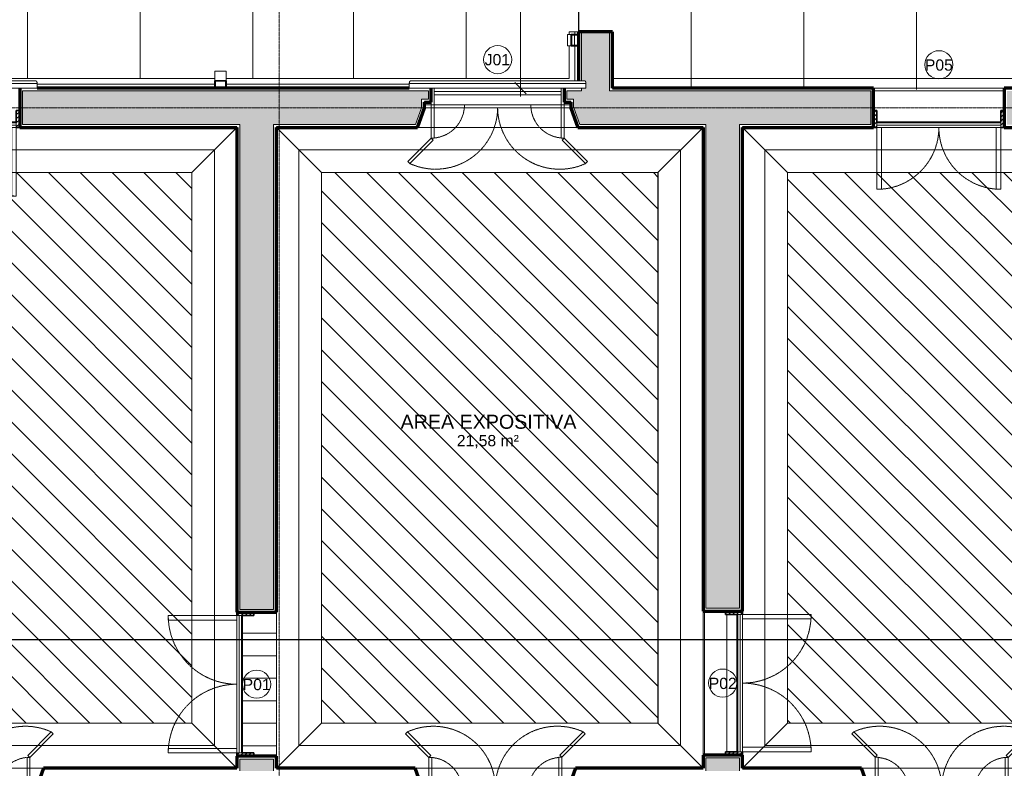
# Model space of a CAD drawing. Header units: millimetres. Extents: x -34717 to 7230, y -21919 to 4394.
# Tile 5 of 48: x -24111 to -15365, y -18001 to -11346. Entities that reach past the tile are written whole.
import ezdxf

# ---------------------------------------------------------------- set-up
doc = ezdxf.new("R2010")
doc.units = ezdxf.units.MM
doc.linetypes.add('_Tracejado pequeno', pattern=[2.25, 1.5, -0.75])
doc.linetypes.add('_Traço - ponto', pattern=[16, 12, -2, 0, -2])
for name, color, linetype, lineweight in [('A-ANNO-DIMS', 211, 'Continuous', 9), ('A-ANNO-DIMS-50', 211, 'Continuous', 9), ('A-AREA-IDEN', 2, 'Continuous', 9), ('A-DOOR', 31, 'Continuous', 18), ('A-DOOR-HDLN', 31, '_Tracejado pequeno', 18), ('A-DOOR-IDEN', 31, 'Continuous', 9), ('A-FLOR', 192, 'Continuous', 18), ('A-FLOR-PATT', 8, 'Continuous', 18), ('A-GENM', 13, 'Continuous', 18), ('A-GLAZ', 151, 'Continuous', 18), ('A-GLAZ-HDLN', 1, '_Tracejado pequeno', 18), ('A-GLAZ-IDEN', 152, 'Continuous', 9), ('A-WALL', 113, 'Continuous', 18), ('A-WALL-PATT', 111, 'Continuous', 70), ('G-ANNO-SYMB', 111, 'Continuous', 9), ('S-GRID', 1, 'Continuous', 9)]:
    doc.layers.add(name, color=color, linetype=linetype, lineweight=lineweight)
doc.styles.add('Arial_2', font='arial.ttf', dxfattribs={"height": 125})
doc.styles.add('Arial_4', font='arial.ttf', dxfattribs={"height": 100})
doc.dimstyles.new('Diagonal_-_2_0mm_Arial', dxfattribs={"dimscale": 304.8, "dimtxt": 102.02594, "dimasz": 0.328084, "dimexe": 0.246063, "dimexo": 0.0625, "dimgap": 0.024606, "dimtad": 1, "dimlfac": 0.001, "dimrnd": 0.01, "dimzin": 0, "dimdsep": 46, "dimtxsty": 'Arial_4', "dimblk1": 'OBLIQUE', "dimblk2": 'OBLIQUE', "dimsah": 1, "dimcen": 0.09, "dimdle": 0.246063, "dimadec": 0, "dimazin": 0, "dimtfac": 1, "dimtdec": 4, "dimtix": 1, "dimtmove": 0, "dimatfit": 3, "dimfxl": 0.492126, "dimfxlon": 1, "dimtvp": 1, "dimtolj": 1, "dimtzin": 0, "dimarcsym": 2})
pattern_1 = [(0, (0, -103.5), (0, 200), [])]
pattern_2 = [(135, (-10480.01, -22402.98), (-141.4214, -141.4214), [])]
pattern_3 = [(0, (0, 201.5), (0, 200), [])]

# ---------------------------------------------------------------- blocks, each defined once
blk = doc.blocks.new('porta dupla - P02 - 1_28 x 2_60 m-4336727-PLANTA TÉRREO - LAYOUT')
at = {"layer": 'A-DOOR'}
h = blk.add_hatch(dxfattribs=at)
h.set_pattern_fill('FP_4', color=256, style=0, pattern_type=2)
h.set_pattern_definition([(315, (17243.366, -17866.115), (17.67767, 17.67767), [])])
h.paths.add_polyline_path([(-640, -32.6), (-640, -175), (-610, -175), (-610, -25), (-640, -25)], flags=0)
h.paths.add_polyline_path([(610, -155), (610, -175), (640, -175), (640, -25), (610, -25), (610, -150)], flags=0)
at = {"layer": 'A-DOOR', "lineweight": 35}
for p, q in [((-610, -25), (-640, -25)), ((-610, -125), (-610, -25)), ((640, -25), (610, -25)), ((610, -25), (610, -125)), ((-640, -175), (-610, -175)), ((610, -175), (640, -175))]:
    blk.add_line(p, q, dxfattribs=at)
at = {"layer": 'A-DOOR'}
for p, q in [((-610, -125), (610, -125)), ((-610, -125), (-610, -135)), ((-610, -135), (-610, -155)), ((610, -135), (-610, -135)), ((-610, -155), (-610, -175)), ((610, -155), (-610, -155)), ((610, -125), (610, -135)), ((610, -155), (610, -135)), ((610, -155), (610, -175)), ((-610, -785), (-610, -175)), ((-610, -175), (-570, -175)), ((610, -175), (-610, -175)), ((-570, -175), (-570, -785)), ((570, -175), (570, -785)), ((610, -175), (570, -175)), ((610, -785), (610, -175)), ((-570, -785), (-610, -785)), ((570, -785), (610, -785))]:
    blk.add_line(p, q, dxfattribs=at)
at = {"layer": 'A-DOOR-HDLN'}
for centre, start, end in [((-610, -175), 270, 0), ((610, -175), 180, 270)]:
    blk.add_arc(centre, 610, start, end, dxfattribs=at)
blk = doc.blocks.new('porta dupla - P01 - 1_28 x 2_60 m-4336729-PLANTA TÉRREO - LAYOUT')
at = {"layer": 'A-DOOR'}
h = blk.add_hatch(dxfattribs=at)
h.set_pattern_fill('FP_6', color=256, style=0, pattern_type=2)
h.set_pattern_definition([(225, (-24751.087, -12128.492), (17.67767, -17.67767), [])])
h.paths.add_polyline_path([(-610, 175), (-640, 175), (-640, 25), (-610, 25), (-610, 172.5)], flags=0)
h.paths.add_polyline_path([(640, 175), (610, 175), (610, 25), (640, 25.3), (640, 172.5)], flags=0)
for p, q in [((-570, 785), (-610, 785)), ((-610, 785), (-610, 175)), ((-570, 175), (-570, 785)), ((570, 175), (570, 785)), ((570, 785), (610, 785)), ((610, 785), (610, 175)), ((-610, 175), (-570, 175)), ((-610, 175), (610, 175)), ((-610, 175), (-610, 155)), ((610, 175), (570, 175)), ((610, 175), (610, 155)), ((-610, 155), (610, 155)), ((-610, 155), (-610, 135)), ((-610, 135), (-610, 125)), ((-610, 135), (610, 135)), ((610, 125), (-610, 125)), ((610, 135), (610, 155)), ((610, 135), (610, 125))]:
    blk.add_line(p, q, dxfattribs=at)
at = {"layer": 'A-DOOR', "lineweight": 35}
for p, q in [((-640, 175), (-610, 175)), ((610, 175), (640, 175)), ((-610, 125), (-610, 25)), ((610, 25), (610, 125)), ((-610, 25), (-640, 25)), ((640, 25), (610, 25))]:
    blk.add_line(p, q, dxfattribs=at)
at = {"layer": 'A-DOOR-HDLN'}
for centre, start, end in [((-610, 175), 360, 90), ((610, 175), 90, 180)]:
    blk.add_arc(centre, 610, start, end, dxfattribs=at)
blk = doc.blocks.new('porta dupla - P01 - 1_28 x 2_60 m-V3-PLANTA TÉRREO - LAYOUT')
at = {"layer": 'A-DOOR'}
h = blk.add_hatch(dxfattribs=at)
h.set_pattern_fill('FP_8', color=256, style=0, pattern_type=2)
h.set_pattern_definition([(315, (17253.366, -22006.115), (17.67767, 17.67767), [])])
h.paths.add_polyline_path([(-640, 175), (-640, 25), (-610, 25), (-610, 175), (-614.3, 175)], flags=0)
h.paths.add_polyline_path([(610, 135), (610, 25), (640, 25), (640, 175), (610, 175), (610, 150)], flags=0)
for p, q in [((-570, 785), (-610, 785)), ((-610, 785), (-610, 175)), ((-570, 175), (-570, 785)), ((570, 175), (570, 785)), ((570, 785), (610, 785)), ((610, 785), (610, 175)), ((-610, 175), (-570, 175)), ((-610, 175), (610, 175)), ((-610, 175), (-610, 155)), ((610, 175), (570, 175)), ((610, 175), (610, 155)), ((-610, 155), (610, 155)), ((-610, 155), (-610, 135)), ((-610, 135), (-610, 125)), ((-610, 135), (610, 135)), ((610, 125), (-610, 125)), ((610, 135), (610, 155)), ((610, 135), (610, 125))]:
    blk.add_line(p, q, dxfattribs=at)
at = {"layer": 'A-DOOR', "lineweight": 35}
for p, q in [((-640, 175), (-610, 175)), ((610, 175), (640, 175)), ((-610, 125), (-610, 25)), ((610, 25), (610, 125)), ((-610, 25), (-640, 25)), ((640, 25), (610, 25))]:
    blk.add_line(p, q, dxfattribs=at)
at = {"layer": 'A-DOOR-HDLN'}
for centre, start, end in [((-610, 175), 360, 90), ((610, 175), 90, 180)]:
    blk.add_arc(centre, 610, start, end, dxfattribs=at)
blk = doc.blocks.new('porta dupla - P05 - 1_16 x 2_60 m-4336724-PLANTA TÉRREO - LAYOUT')
at = {"layer": 'A-DOOR'}
h = blk.add_hatch(dxfattribs=at)
h.set_pattern_fill('FP_10', color=256, style=0, pattern_type=2)
h.set_pattern_definition([(225, (-15946.115, -12128.492), (17.67767, -17.67767), [])])
h.paths.add_polyline_path([(580, 175), (550, 175), (550, 25), (580, 25), (580, 172.5)], flags=0)
h.paths.add_polyline_path([(-550, 175), (-580, 175), (-580, 25), (-550, 25), (-550, 172.5)], flags=0)
for p, q in [((-510, 725), (-550, 725)), ((-550, 725), (-550, 175)), ((-510, 175), (-510, 725)), ((510, 175), (510, 725)), ((510, 725), (550, 725)), ((550, 725), (550, 175)), ((-550, 175), (-510, 175)), ((-550, 175), (550, 175)), ((-550, 175), (-550, 155)), ((550, 175), (510, 175)), ((550, 175), (550, 155)), ((-550, 155), (550, 155)), ((-550, 155), (-550, 135)), ((-550, 135), (-550, 125)), ((-550, 135), (550, 135)), ((550, 125), (-550, 125)), ((550, 135), (550, 155)), ((550, 135), (550, 125))]:
    blk.add_line(p, q, dxfattribs=at)
at = {"layer": 'A-DOOR', "lineweight": 35}
for p, q in [((-580, 175), (-550, 175)), ((550, 175), (580, 175)), ((-550, 125), (-550, 25)), ((550, 25), (550, 125)), ((-550, 25), (-580, 25)), ((580, 25), (550, 25))]:
    blk.add_line(p, q, dxfattribs=at)
at = {"layer": 'A-DOOR-HDLN'}
for centre, start, end in [((-550, 175), 360, 90), ((550, 175), 90, 180)]:
    blk.add_arc(centre, 550, start, end, dxfattribs=at)
blk = doc.blocks.new('Window_CV - Window_CV - 1 divisão-4329172-PLANTA TÉRREO - LAYOUT')
at = {"layer": 'A-GLAZ'}
for p, q in [((-565, 145), (-565, 175)), ((565, 175), (565, 145)), ((-565, 145), (-565, 115)), ((565, 145), (-565, 145)), ((-565, 25), (-565, 115)), ((565, 115), (-565, 115)), ((565, 115), (565, 145)), ((565, 115), (565, 25)), ((-650, 25), (-590, 25)), ((-590, 25), (-590, 50)), ((-590, 50), (-590, 25)), ((-590, -269.6), (-590, 25)), ((-590, 25), (-565, 25)), ((-590, 25), (-565, 25)), ((-565, 25), (-565, -269.6)), ((565, 25), (-565, 25)), ((565, 25), (565, -270.4)), ((590, 25), (565, 25)), ((565, 25), (590, 25)), ((590, 50), (590, 25)), ((590, 25), (590, 50)), ((590, -270.4), (590, 25)), ((590, 25), (650, 25)), ((-798.6, -478.2), (-590, -269.6)), ((-572.3, -287.3), (-780.9, -495.9)), ((-590, -269.6), (-572.3, -287.3)), ((-565, -269.6), (-590, -269.6)), ((565, -270.4), (590, -270.4)), ((590, -270.4), (572.3, -288.1)), ((572.3, -288.1), (780.9, -496.7)), ((798.6, -479), (590, -270.4)), ((-780.9, -495.9), (-798.6, -478.2)), ((780.9, -496.7), (798.6, -479))]:
    blk.add_line(p, q, dxfattribs=at)
at = {"layer": 'A-GLAZ-HDLN'}
for centre, radius, start, end in [((-590, 25), 295, 274.86141, 360), ((590, 25), 295, 180, 265.13859), ((-550.7, 4.5), 550.8, 245.29544, 359.53459), ((551.4, 4.8), 551.5, 180.49633, 294.58987)]:
    blk.add_arc(centre, radius, start, end, dxfattribs=at)
blk = doc.blocks.new('Window_CV - Window_CV - 1 divisão-4329171-PLANTA TÉRREO - LAYOUT')
at = {"layer": 'A-GLAZ'}
for p, q in [((-780.9, 495.9), (-798.6, 478.2)), ((-798.6, 478.2), (-590, 269.6)), ((-572.3, 287.3), (-780.9, 495.9)), ((572.3, 288.1), (780.9, 496.7)), ((798.6, 479), (590, 270.4)), ((780.9, 496.7), (798.6, 479)), ((-590, 269.6), (-572.3, 287.3)), ((-590, 269.6), (-590, -25)), ((-565, 269.6), (-590, 269.6)), ((-565, -25), (-565, 269.6)), ((565, 270.4), (590, 270.4)), ((565, -25), (565, 270.4)), ((590, 270.4), (572.3, 288.1)), ((590, 270.4), (590, -25)), ((-650, -25), (-590, -25)), ((-590, -25), (-565, -25)), ((-590, -25), (-590, -50)), ((-590, -50), (-590, -25)), ((-590, -25), (-565, -25)), ((-565, -25), (-565, -115)), ((565, -25), (-565, -25)), ((590, -25), (565, -25)), ((565, -115), (565, -25)), ((565, -25), (590, -25)), ((590, -50), (590, -25)), ((590, -25), (650, -25)), ((590, -25), (590, -50)), ((-565, -115), (565, -115)), ((-565, -115), (-565, -145)), ((-565, -145), (-565, -175)), ((-565, -145), (565, -145)), ((565, -145), (565, -115)), ((565, -175), (565, -145))]:
    blk.add_line(p, q, dxfattribs=at)
at = {"layer": 'A-GLAZ-HDLN'}
for centre, radius, start, end in [((-550.7, -4.5), 550.8, 0.46541, 114.70456), ((551.4, -4.8), 551.5, 65.41013, 179.50367), ((-590, -25), 295, 0, 85.13859), ((590, -25), 295, 94.86141, 180)]:
    blk.add_arc(centre, radius, start, end, dxfattribs=at)
blk = doc.blocks.new('Window_CV - Window_CV - 1 divisão-4329170-PLANTA TÉRREO - LAYOUT')
at = {"layer": 'A-GLAZ'}
for p, q in [((-565, 145), (-565, 175)), ((565, 175), (565, 145)), ((-565, 145), (-565, 115)), ((565, 145), (-565, 145)), ((-565, 25), (-565, 115)), ((565, 115), (-565, 115)), ((565, 115), (565, 145)), ((565, 115), (565, 25)), ((-650, 25), (-590, 25)), ((-590, 25), (-590, 50)), ((-590, 50), (-590, 25)), ((-590, -269.6), (-590, 25)), ((-590, 25), (-565, 25)), ((-590, 25), (-565, 25)), ((-565, 25), (-565, -269.6)), ((565, 25), (-565, 25)), ((565, 25), (565, -270.4)), ((590, 25), (565, 25)), ((565, 25), (590, 25)), ((590, 50), (590, 25)), ((590, 25), (590, 50)), ((590, -270.4), (590, 25)), ((590, 25), (650, 25)), ((-798.6, -478.2), (-590, -269.6)), ((-572.3, -287.3), (-780.9, -495.9)), ((-590, -269.6), (-572.3, -287.3)), ((-565, -269.6), (-590, -269.6)), ((565, -270.4), (590, -270.4)), ((590, -270.4), (572.3, -288.1)), ((572.3, -288.1), (780.9, -496.7)), ((798.6, -479), (590, -270.4)), ((-780.9, -495.9), (-798.6, -478.2)), ((780.9, -496.7), (798.6, -479))]:
    blk.add_line(p, q, dxfattribs=at)
at = {"layer": 'A-GLAZ-HDLN'}
for centre, radius, start, end in [((-590, 25), 295, 274.86141, 360), ((590, 25), 295, 180, 265.13859), ((-550.7, 4.5), 550.8, 245.29544, 359.53459), ((551.4, 4.8), 551.5, 180.49633, 294.58987)]:
    blk.add_arc(centre, radius, start, end, dxfattribs=at)
blk = doc.blocks.new('ornamento esquadrias - ornamento esquadrias-4133635-PLANTA TÉRREO - LAYOUT')
at = {"layer": 'A-GENM'}
for p, q in [((3348.9, -6098.2), (3348.9, -4528.8)), ((3348.9, -4528.8), (3388.9, -4528.8)), ((3388.9, -4528.8), (3388.9, -6098.2)), ((3413.9, -6081.1), (3413.9, -4545.8)), ((3348.9, -6098.2), (3388.9, -6098.2))]:
    blk.add_line(p, q, dxfattribs=at)
for points, knots in [([(3388.9, -4528.8), (3391.1, -4528.8), (3394.4, -4529), (3398.5, -4529.7), (3401.4, -4530.4), (3404, -4531.3), (3406.4, -4532.4), (3408.1, -4533.5), (3409.3, -4534.5), (3410.6, -4535.8), (3411.6, -4537.2), (3412.4, -4538.6), (3412.8, -4539.5), (3413.3, -4540.8), (3413.6, -4542.4), (3413.9, -4544.5), (3413.9, -4546.2), (3413.8, -4547.4)], [0, 0, 0, 0, 0.142857, 0.214286, 0.285714, 0.357143, 0.428571, 0.5, 0.535714, 0.571429, 0.678571, 0.705357, 0.732143, 0.785714, 0.839286, 0.892857, 1, 1, 1, 1]), ([(3413.8, -6079.6), (3414, -6081.1), (3413.9, -6083.4), (3413.3, -6086.2), (3412.7, -6087.9), (3412, -6089.1), (3411.3, -6090.3), (3410.4, -6091.5), (3409.3, -6092.5), (3408.1, -6093.5), (3406.6, -6094.5), (3404.7, -6095.4), (3402.1, -6096.4), (3399.3, -6097.2), (3396.2, -6097.7), (3393, -6098.1), (3390.6, -6098.2), (3388.9, -6098.2)], [0, 0, 0, 0, 0.142857, 0.214286, 0.285714, 0.321429, 0.357143, 0.428571, 0.464286, 0.5, 0.571429, 0.625, 0.678571, 0.785714, 0.839286, 0.892857, 1, 1, 1, 1])]:
    blk.add_open_spline(points, degree=3, knots=knots, dxfattribs=at)
blk = doc.blocks.new('Generic Models 1 - Generic Models 24-4258923-PLANTA TÉRREO - LAYOUT')
at = {"layer": 'A-GENM'}
for p, q in [((-19246.1, -11478.3), (-19211.1, -11478.3)), ((-19246.1, -11578.3), (-19246.1, -11478.3)), ((-19183.1, -11576.3), (-19183.1, -11480.3)), ((-19211.1, -11578.3), (-19246.1, -11578.3)), ((-22377.3, -11888.5), (-22377.3, -11803.5)), ((-22277.3, -11803.5), (-22377.3, -11803.5)), ((-22277.3, -11803.5), (-22277.3, -11888.5))]:
    blk.add_line(p, q, dxfattribs=at)
at = {"layer": 'A-GENM', "lineweight": 35}
for p, q in [((-19146.1, -11478.3), (-19211.1, -11478.3)), ((-19211.1, -11478.3), (-19211.1, -11578.3)), ((-19209.1, -11576.3), (-19209.1, -11480.3)), ((-19209.1, -11480.3), (-19148.1, -11480.3)), ((-19148.1, -11480.3), (-19148.1, -11576.3)), ((-19146.1, -11578.3), (-19146.1, -11478.3)), ((-19211.1, -11578.3), (-19146.1, -11578.3)), ((-19148.1, -11576.3), (-19209.1, -11576.3)), ((-22277.3, -11888.5), (-22377.3, -11888.5)), ((-22377.3, -11888.5), (-22377.3, -11953.5)), ((-22375.3, -11951.5), (-22375.3, -11890.5)), ((-22375.3, -11890.5), (-22279.3, -11890.5)), ((-22279.3, -11890.5), (-22279.3, -11951.5)), ((-22277.3, -11953.5), (-22277.3, -11888.5)), ((-22377.3, -11953.5), (-22277.3, -11953.5)), ((-22279.3, -11951.5), (-22375.3, -11951.5))]:
    blk.add_line(p, q, dxfattribs=at)
blk = doc.blocks.new('Embasamento - Embasamento-4325691-PLANTA TÉRREO - LAYOUT')
at = {"layer": 'A-GENM'}
for p, q in [((-19181.1, -11453.5), (-19231.1, -11453.5)), ((-19231.1, -11453.5), (-19231.1, -11478.3)), ((-19146.1, -11453.5), (-19181.1, -11453.5)), ((-19181.1, -11453.5), (-19181.1, -11478.3)), ((-19231.1, -11578.3), (-19231.1, -11868.5)), ((-19181.1, -11578.3), (-19181.1, -11888.6)), ((-26877.3, -11868.5), (-22377.3, -11868.5)), ((-22277.3, -11868.5), (-19231.1, -11868.5)), ((-23956.4, -11918.5), (-22377.3, -11918.5)), ((-22277.3, -11918.5), (-20650.2, -11918.5))]:
    blk.add_line(p, q, dxfattribs=at)
blk = doc.blocks.new('DIMBLOCK13-PLANTA TÉRREO - LAYOUT')
at = {"layer": 'A-ANNO-DIMS-50'}
for p, q in [((-19662.5, -12028.5), (-19662.5, -6018.5)), ((-19812.5, -6093.5), (-19587.5, -6093.5)), ((-19662.5, -6093.5), (-19812.5, -6093.5)), ((-19812.5, -11953.5), (-19587.5, -11953.5)), ((-19662.5, -11953.5), (-19812.5, -11953.5))]:
    blk.add_line(p, q, dxfattribs=at)
at = {"layer": 'A-ANNO-DIMS-50', "lineweight": 18}
for p, q in [((-19662.5, -6093.5), (-19712.5, -6043.5)), ((-19662.5, -6093.5), (-19612.5, -6143.5)), ((-19662.5, -11953.5), (-19712.5, -11903.5)), ((-19662.5, -11953.5), (-19612.5, -12003.5))]:
    blk.add_line(p, q, dxfattribs=at)
at = {"layer": 'A-ANNO-DIMS-50', "color": 0, "insert": (-19804.5, -9159.2), "char_height": 100, "width": 325.653, "attachment_point": 1, "rotation": 90, "line_spacing_factor": 0.941778, "style": 'Arial_4'}
blk.add_mtext('5,86', dxfattribs=at)
blk = doc.blocks.new('_Oblique')
at = {"color": 0, "linetype": 'ByBlock', "lineweight": -2}
blk.add_line((-0.5, -0.5), (0.5, 0.5), dxfattribs=at)
blk = doc.blocks.new('TAG-Janela - Janela-240880-PLANTA TÉRREO - LAYOUT')
at = {"layer": 'A-GLAZ-IDEN'}
blk.add_circle((0, 0), 2.5, dxfattribs=at)
blk = doc.blocks.new('TAG-Porta - Ref_ Porta-2416850-PLANTA TÉRREO - LAYOUT')
at = {"layer": 'A-DOOR-IDEN'}
blk.add_circle((0, 0), 2.5, dxfattribs=at)

msp = doc.modelspace()

# ---------------------------------------------------------------- hatches: boundary and pattern name
at = {"layer": 'A-FLOR-PATT'}
h = msp.add_hatch(dxfattribs=at)
h.set_pattern_fill('FP_63', color=256, style=0, pattern_type=2)
h.set_pattern_definition([(0, (-25041.1, -8868.5), (0, 1000), []), (90, (-25041.1, -8868.5), (-1000, 6e-14), [])])
h.paths.add_polyline_path([(-22041.115, -11868.492), (-22041.115, -6178.492), (-22066.115, -6178.492), (-22066.115, -518.492), (-24565.802, -518.492), (-24565.802, -603.492), (-22110.904, -603.492), (-22110.904, -653.492), (-24565.802, -653.492), (-24565.802, -2148.292), (-24368.202, -2148.292), (-24368.202, -2648.292), (-24565.802, -2648.292), (-24565.802, -4435.992), (-24368.202, -4435.992), (-24368.202, -4935.992), (-24565.802, -4935.992), (-24565.802, -6093.492), (-30065.802, -6093.492), (-30065.802, -11868.492), (-28977.327, -11868.492), (-28977.327, -11803.492), (-28877.327, -11803.492), (-28877.327, -11868.492), (-26977.327, -11868.492), (-26977.327, -11803.492), (-26877.327, -11803.492), (-26877.327, -11868.492), (-22377.327, -11868.492), (-22377.327, -11803.492), (-22277.327, -11803.492), (-22277.327, -11868.492), (-22075.558, -11868.492)], flags=0)
h.paths.add_polyline_path([(-30001.92, -11858.492), (-30030.802, -11858.492), (-30030.802, -6218.492), (-29980.802, -6218.492), (-29981.376, -11858.492), (-29999.332, -11858.492)], flags=0)
h.paths.add_polyline_path([(-24865.802, -8468.492), (-25065.802, -8468.492), (-25065.802, -8318.492), (-24865.802, -8318.492)], flags=0)
h.paths.add_polyline_path([(-29965.221, -8468.492), (-29965.221, -8318.492), (-29765.221, -8318.492), (-29765.221, -8468.492), (-29841.614, -8468.492)], flags=0)
h.paths.add_polyline_path([(-25065.802, -6368.492), (-25065.802, -6218.492), (-24865.802, -6218.492), (-24865.802, -6368.492)], flags=0)
h.paths.add_polyline_path([(-29965.221, -6368.492), (-29965.221, -6218.492), (-29765.221, -6218.492), (-29765.221, -6368.492), (-29841.614, -6368.492)], flags=0)
h = msp.add_hatch(dxfattribs=at)
h.set_pattern_fill('FP_74', color=256, style=0, pattern_type=2)
h.set_pattern_definition([(270, (-19145.8, -8868.5), (999.85, 6e-14), []), (0, (-19145.8, -8868.5), (0, 1000), [])])
h.paths.add_polyline_path([(-22041.115, -11868.492), (-19231.115, -11868.492), (-19231.115, -11578.267), (-19246.115, -11578.267), (-19246.115, -11478.267), (-19231.115, -11478.267), (-19231.115, -11453.492), (-19145.802, -11453.492), (-19145.802, -6093.492), (-19166.278, -6093.492), (-19166.278, -6243.492), (-19266.278, -6243.492), (-19266.278, -6178.492), (-21761.278, -6178.492), (-21761.278, -6243.492), (-21861.278, -6243.492), (-21861.278, -6178.492), (-22041.115, -6178.492), (-22041.115, -11536.594)], flags=0)
h = msp.add_hatch(dxfattribs=at)
h.set_pattern_fill('FP_61', color=256, style=0, pattern_type=2)
h.set_pattern_definition([(0, (-16145.8, -8868.5), (0, 1000), []), (90, (-16145.8, -8868.5), (-1000, 6e-14), [])])
h.paths.add_polyline_path([(-16526.115, -11968.222), (-15366.115, -11963.675), (-15366.115, -11953.492), (-13061.115, -11953.492), (-13061.115, -11453.492), (-12768.45, -11453.492), (-12768.45, -6593.492), (-13061.115, -6593.492), (-13061.115, -6093.492), (-15321.115, -6093.492), (-15321.115, -6113.492), (-15376.115, -6113.492), (-15376.115, -6068.492), (-16506.115, -6068.492), (-16506.115, -6113.492), (-16561.115, -6113.492), (-16561.115, -6093.492), (-19145.802, -6093.492), (-19145.802, -6218.492), (-18945.802, -6218.492), (-18945.802, -6368.492), (-19145.802, -6368.492), (-19145.802, -8318.492), (-18945.802, -8318.492), (-18945.802, -8468.492), (-19145.802, -8468.492), (-19145.802, -11453.492), (-18846.115, -11453.492), (-18846.115, -11953.492), (-16526.115, -11953.492), (-16526.115, -11955.992)], flags=0)
h.paths.add_polyline_path([(-12950.196, -11448.937), (-12985.802, -11448.937), (-12985.802, -10217.324), (-12790.802, -10217.324), (-12790.802, -10267.324), (-12935.802, -10267.324), (-12935.802, -11448.937), (-12948.302, -11448.937)], flags=0)
h.paths.add_polyline_path([(-12978.48, -7948.441), (-12985.802, -7948.441), (-12985.802, -6605.985), (-12935.802, -6605.985), (-12935.802, -7898.441), (-12795.802, -7898.441), (-12795.802, -7948.441), (-12973.302, -7948.441)], flags=0)
h = msp.add_hatch(dxfattribs=at)
h.set_pattern_fill('FP_46', color=256, style=0, pattern_type=2)
h.set_pattern_definition(pattern_1)
h.paths.add_polyline_path([(-23924.247, -12703.492), (-22581.115, -12703.492), (-22181.115, -12303.492), (-27281.115, -12303.492), (-26881.115, -12703.492)], flags=0)
h = msp.add_hatch(dxfattribs=at)
h.set_pattern_fill('FP_59', color=256, style=0, pattern_type=2)
h.set_pattern_definition([(90, (-36781.11, 8171.56), (-200, 1e-14), [])])
h.paths.add_polyline_path([(-22181.115, -17998.492), (-22181.115, -12303.492), (-22581.115, -12703.492), (-22581.115, -17598.492), (-22283.741, -17895.866)], flags=0)
h = msp.add_hatch(dxfattribs=at)
h.set_pattern_fill('FP_56', color=256, style=0, pattern_type=2)
h.set_pattern_definition([(270, (-8631.11, -34399.7), (200, 1e-14), [])])
h.paths.add_polyline_path([(-21831.115, -17998.492), (-21431.115, -17598.492), (-21431.115, -12703.492), (-21831.115, -12303.492), (-21831.115, -17895.866)], flags=0)
h = msp.add_hatch(dxfattribs=at)
h.set_pattern_fill('FP_46', color=256, style=0, pattern_type=2)
h.set_pattern_definition(pattern_1)
h.paths.add_polyline_path([(-19195.237, -12703.492), (-18441.115, -12703.492), (-18041.115, -12303.492), (-21831.115, -12303.492), (-21431.115, -12703.492)], flags=0)
h = msp.add_hatch(dxfattribs=at)
h.set_pattern_fill('FP_57', color=256, style=0, pattern_type=2)
h.set_pattern_definition([(90, (-31841.12, 4844.25), (-200, 1e-14), [])])
h.paths.add_polyline_path([(-18041.115, -17998.492), (-18041.115, -12303.492), (-18441.115, -12703.492), (-18441.115, -17598.492), (-18153.741, -17885.866)], flags=0)
h = msp.add_hatch(dxfattribs=at)
h.set_pattern_fill('FP_46', color=256, style=0, pattern_type=2)
h.set_pattern_definition(pattern_1)
h.paths.add_polyline_path([(-12889.737, -12703.492), (-11021.115, -12703.492), (-10621.115, -12303.492), (-17691.115, -12303.492), (-17291.115, -12703.492), (-13386.312, -12703.492)], flags=0)
h = msp.add_hatch(dxfattribs=at)
h.set_pattern_fill('FP_54', color=256, style=0, pattern_type=2)
h.set_pattern_definition([(90, (-31691.12, 3111.39), (-200, 1e-14), [])])
h.paths.add_polyline_path([(-17691.115, -17998.492), (-17291.115, -17598.492), (-17291.115, -12703.492), (-17691.115, -12303.492), (-17691.115, -17885.866)], flags=0)
h = msp.add_hatch(dxfattribs=at)
h.set_pattern_fill('FP_47', color=256, style=0, pattern_type=2)
h.set_pattern_definition(pattern_2)
h.paths.add_polyline_path([(-23924.247, -17598.492), (-22581.115, -17598.492), (-22581.115, -12703.492), (-26881.115, -12703.492), (-26881.115, -17598.492), (-25239.217, -17598.492)], flags=0)
h = msp.add_hatch(dxfattribs=at)
h.set_pattern_fill('FP_47', color=256, style=0, pattern_type=2)
h.set_pattern_definition(pattern_2)
h.paths.add_polyline_path([(-21431.115, -17598.492), (-18441.115, -17598.492), (-18441.115, -12703.492), (-21431.115, -12703.492), (-21431.115, -17194.964)], flags=0)
h = msp.add_hatch(dxfattribs=at)
h.set_pattern_fill('FP_47', color=256, style=0, pattern_type=2)
h.set_pattern_definition(pattern_2)
h.paths.add_polyline_path([(-17291.115, -17598.492), (-11021.115, -17598.492), (-11021.115, -12703.492), (-17291.115, -12703.492), (-17291.115, -17506.483)], flags=0)
h = msp.add_hatch(dxfattribs=at)
h.set_pattern_fill('FP_45', color=256, style=0, pattern_type=2)
h.set_pattern_definition([(0, (0, 0), (0, 200), [])])
h.paths.add_polyline_path([(-21989.448, -17893.366), (-21831.115, -17893.366), (-21831.115, -16613.366), (-22031.115, -16613.728), (-22031.115, -16643.366), (-22131.115, -16643.366), (-22131.115, -17863.366), (-22031.115, -17863.366), (-22031.115, -17893.366), (-22006.115, -17893.366)], flags=0)
h = msp.add_hatch(dxfattribs=at)
h.set_pattern_fill('FP_51', color=256, style=0, pattern_type=2)
h.set_pattern_definition([(90, (-35428.72, 228.72), (-200, 1e-14), [])])
h.paths.add_polyline_path([(-17841.115, -17883.366), (-17841.115, -17853.366), (-17741.115, -17853.366), (-17741.115, -16633.366), (-17841.115, -16633.366), (-17841.115, -16603.366), (-18041.115, -16603.366), (-18041.115, -17883.366), (-17866.115, -17883.366)], flags=0)
h = msp.add_hatch(dxfattribs=at)
h.set_pattern_fill('FP_55', color=256, style=0, pattern_type=2)
h.set_pattern_definition(pattern_3)
h.paths.add_polyline_path([(-23961.115, -17998.492), (-22181.115, -17998.492), (-22581.115, -17598.492), (-26881.115, -17598.492), (-27281.115, -17998.492), (-24581.732, -17998.492)], flags=0)
h = msp.add_hatch(dxfattribs=at)
h.set_pattern_fill('FP_55', color=256, style=0, pattern_type=2)
h.set_pattern_definition(pattern_3)
h.paths.add_polyline_path([(-19979.335, -17998.492), (-18041.115, -17998.492), (-18441.115, -17598.492), (-21431.115, -17598.492), (-21831.115, -17998.492), (-20536.115, -17998.492)], flags=0)
h = msp.add_hatch(dxfattribs=at)
h.set_pattern_fill('FP_55', color=256, style=0, pattern_type=2)
h.set_pattern_definition(pattern_3)
h.paths.add_polyline_path([(-13404.482, -17998.492), (-10621.115, -17998.492), (-11021.115, -17598.492), (-17291.115, -17598.492), (-17691.115, -17998.492), (-14719.453, -17998.492)], flags=0)
at = {"layer": 'A-WALL-PATT'}
msp.add_hatch(color=256, dxfattribs=at).paths.add_polyline_path([(-18996.115, -11978.492), (-18871.115, -11978.492), (-18871.115, -11453.492), (-19121.115, -11453.492), (-19121.115, -11888.542), (-19094.902, -11888.698), (-19090.81, -11889.886), (-19087.282, -11892.291), (-19084.452, -11896.019), (-19082.415, -11901.008), (-19081.202, -11906.982), (-19080.802, -11918.51), (-19080.802, -11953.492), (-19121.115, -11953.492), (-19121.115, -11978.492)], flags=0)
h = msp.add_hatch(color=256, dxfattribs=at)
h.paths.add_polyline_path([(-18996.115, -12278.492), (-18996.115, -11978.492), (-19250.495, -11978.492), (-19250.495, -12053.492), (-19190.495, -12053.492), (-19190.495, -12128.492), (-19189.008, -12128.492), (-19136.508, -12278.492)], flags=0)
h.paths.add_polyline_path([(-20636.82, -12278.492), (-20594.482, -12278.492), (-20541.982, -12128.492), (-20540.495, -12128.492), (-20540.495, -12053.492), (-20480.495, -12053.492), (-20480.495, -11978.492), (-24086.087, -11978.492), (-24086.087, -12278.492), (-20720.495, -12278.492)], flags=0)
h.paths.add_polyline_path([(-25896.703, -12278.492), (-25416.087, -12278.492), (-25416.087, -11978.492), (-30046.115, -11978.492), (-30046.115, -12278.492), (-26554.188, -12278.492)], flags=0)
h = msp.add_hatch(color=256, dxfattribs=at)
h.paths.add_polyline_path([(-15341.115, -12278.492), (-12911.115, -12278.492), (-12911.368, -11978.492), (-15341.115, -11978.492), (-15341.115, -12128.492)], flags=0)
h.paths.add_polyline_path([(-18664.364, -12278.492), (-16551.115, -12278.492), (-16551.115, -11978.492), (-18996.115, -11978.492), (-18996.115, -12278.492), (-18846.115, -12278.492)], flags=0)
h = msp.add_hatch(color=256, dxfattribs=at)
h.paths.add_polyline_path([(-21856.115, -18023.492), (-21856.115, -17918.366), (-22156.115, -17918.366), (-22156.115, -18023.492), (-21951.791, -18023.492)], flags=0)
h.paths.add_polyline_path([(-22156.115, -16588.366), (-21856.115, -16588.366), (-21856.115, -12278.492), (-22156.115, -12278.492), (-22156.115, -15493.511)], flags=0)
h = msp.add_hatch(color=256, dxfattribs=at)
h.paths.add_polyline_path([(-18016.115, -18023.492), (-17716.115, -18023.492), (-17716.115, -17908.366), (-18016.115, -17908.366), (-18016.115, -18000.992)], flags=0)
h.paths.add_polyline_path([(-17716.115, -16578.366), (-17716.115, -12278.492), (-18016.115, -12278.492), (-18016.115, -16578.366), (-17866.115, -16578.366)], flags=0)

# ---------------------------------------------------------------- linework, layer by layer
at = {"layer": 'A-FLOR'}
for p, q in [((-22041.115, -11868.492), (-22041.115, -6178.492)), ((-19145.802, -8468.492), (-19145.802, -11453.492)), ((-16526.115, -11978.492), (-15366.115, -11978.492)), ((-22181.115, -12303.492), (-22581.115, -12703.492)), ((-21831.115, -12303.492), (-21431.115, -12703.492)), ((-18041.115, -12303.492), (-18441.115, -12703.492)), ((-17691.115, -12303.492), (-17291.115, -12703.492)), ((-26881.115, -12703.492), (-22581.115, -12703.492)), ((-22581.115, -12703.492), (-22581.115, -17598.492)), ((-21431.115, -17598.492), (-21431.115, -12703.492)), ((-21431.115, -12703.492), (-18441.115, -12703.492)), ((-18441.115, -12703.492), (-18441.115, -17598.492)), ((-17291.115, -12703.492), (-11021.115, -12703.492)), ((-17291.115, -17598.492), (-17291.115, -12703.492)), ((-21831.115, -16613.366), (-21831.115, -17893.366)), ((-18041.115, -16603.366), (-18041.115, -17883.366)), ((-22581.115, -17598.492), (-26881.115, -17598.492)), ((-22181.115, -17998.492), (-22581.115, -17598.492)), ((-21431.115, -17598.492), (-21831.115, -17998.492)), ((-18441.115, -17598.492), (-21431.115, -17598.492)), ((-18041.115, -17998.492), (-18441.115, -17598.492)), ((-17691.115, -17998.492), (-17291.115, -17598.492)), ((-11021.115, -17598.492), (-17291.115, -17598.492))]:
    msp.add_line(p, q, dxfattribs=at)
at = {"layer": 'A-WALL', "lineweight": 70}
for p, q in [((-19146.115, -11453.492), (-19146.115, -11888.547)), ((-18846.115, -11453.492), (-19146.115, -11453.492)), ((-18846.115, -11953.492), (-18846.115, -11453.492)), ((-24111.087, -11953.492), (-24111.087, -12303.492)), ((-20650.188, -11953.492), (-23956.394, -11953.492)), ((-20455.495, -12078.492), (-20455.495, -11953.492)), ((-19275.495, -11953.492), (-19275.495, -12078.492)), ((-16526.115, -11953.492), (-18846.115, -11953.492)), ((-16526.115, -12303.492), (-16526.115, -11953.492)), ((-13061.115, -11953.492), (-15366.115, -11953.492)), ((-15366.115, -11953.492), (-15366.115, -12303.492)), ((-20576.745, -12303.492), (-20515.495, -12128.492)), ((-20515.495, -12128.492), (-20515.495, -12078.492)), ((-20515.495, -12078.492), (-20455.495, -12078.492)), ((-19275.495, -12078.492), (-19215.495, -12078.492)), ((-19215.495, -12078.492), (-19215.495, -12128.492)), ((-19215.495, -12128.492), (-19154.245, -12303.492)), ((-24111.087, -12303.492), (-22181.115, -12303.492)), ((-22181.115, -12303.492), (-22181.115, -16613.366)), ((-21831.115, -12303.492), (-20576.745, -12303.492)), ((-21831.115, -16613.366), (-21831.115, -12303.492)), ((-19154.245, -12303.492), (-18041.115, -12303.492)), ((-18041.115, -12303.492), (-18041.115, -16603.366)), ((-17691.115, -16603.366), (-17691.115, -12303.492)), ((-17691.115, -12303.492), (-16526.115, -12303.492)), ((-15366.115, -12303.492), (-12811.536, -12303.492)), ((-22181.115, -16613.366), (-21831.115, -16613.366)), ((-18041.115, -16603.366), (-17691.115, -16603.366)), ((-22181.115, -17893.366), (-22181.115, -17998.492)), ((-21831.115, -17893.366), (-22181.115, -17893.366)), ((-21831.115, -17998.492), (-21831.115, -17893.366)), ((-18041.115, -17883.366), (-18041.115, -17998.492)), ((-17691.115, -17883.366), (-18041.115, -17883.366)), ((-17691.115, -17998.492), (-17691.115, -17883.366)), ((-23899.865, -17998.492), (-23961.115, -18173.492)), ((-22181.115, -17998.492), (-23899.865, -17998.492)), ((-20597.365, -17998.492), (-21831.115, -17998.492)), ((-20536.115, -18173.492), (-20597.365, -17998.492)), ((-19174.865, -17998.492), (-19236.115, -18173.492)), ((-18041.115, -17998.492), (-19174.865, -17998.492)), ((-16632.365, -17998.492), (-17691.115, -17998.492)), ((-16571.115, -18173.492), (-16632.365, -17998.492))]:
    msp.add_line(p, q, dxfattribs=at)
at = {"layer": 'A-WALL'}
for p, q in [((-19143.615, -11888.546), (-19143.615, -11453.492)), ((-19121.115, -11888.544), (-19121.115, -11453.492)), ((-18871.115, -11978.492), (-18871.115, -11453.492)), ((-18848.615, -11955.992), (-18848.615, -11453.492)), ((-20457.995, -11955.992), (-24108.587, -11955.992)), ((-24108.587, -11955.992), (-24108.587, -12300.992)), ((-20480.495, -11978.492), (-24086.087, -11978.492)), ((-24086.087, -11978.492), (-24086.087, -12278.492)), ((-20480.495, -12053.492), (-20480.495, -11978.492)), ((-20457.995, -12075.992), (-20457.995, -11955.992)), ((-19143.615, -11955.992), (-19272.995, -11955.992)), ((-19272.995, -11955.992), (-19272.995, -12075.992)), ((-19250.495, -11978.492), (-19250.495, -12053.492)), ((-19121.115, -11978.492), (-19250.495, -11978.492)), ((-19143.615, -11953.492), (-19143.615, -11955.992)), ((-19121.115, -11953.492), (-19121.115, -11978.492)), ((-16551.115, -11978.492), (-18871.115, -11978.492)), ((-16528.615, -11955.992), (-18848.615, -11955.992)), ((-16551.115, -12278.492), (-16551.115, -11978.492)), ((-16528.615, -12300.992), (-16528.615, -11955.992)), ((-16526.115, -11953.492), (-15366.115, -11953.492)), ((-20540.495, -12053.492), (-20480.495, -12053.492)), ((-20540.495, -12128.492), (-20540.495, -12053.492)), ((-19250.495, -12053.492), (-19190.495, -12053.492)), ((-19190.495, -12053.492), (-19190.495, -12128.492)), ((-20594.482, -12278.492), (-20541.982, -12128.492)), ((-20578.519, -12300.992), (-20518.144, -12128.492)), ((-20540.495, -12128.492), (-20541.982, -12128.492)), ((-20517.995, -12075.992), (-20457.995, -12075.992)), ((-20517.995, -12128.492), (-20517.995, -12075.992)), ((-20515.495, -12128.492), (-19215.495, -12128.492)), ((-19272.995, -12075.992), (-19212.995, -12075.992)), ((-19212.995, -12075.992), (-19212.995, -12128.492)), ((-19212.846, -12128.492), (-19152.471, -12300.992)), ((-19189.008, -12128.492), (-19190.495, -12128.492)), ((-19189.008, -12128.492), (-19136.508, -12278.492)), ((-24108.587, -12300.992), (-22178.615, -12300.992)), ((-24086.087, -12278.492), (-22156.115, -12278.492)), ((-22178.615, -12300.992), (-22178.615, -16610.866)), ((-22156.115, -12278.492), (-22156.115, -16588.366)), ((-21856.115, -12278.492), (-20594.482, -12278.492)), ((-21856.115, -16588.366), (-21856.115, -12278.492)), ((-21833.615, -12300.992), (-20578.519, -12300.992)), ((-21833.615, -16610.866), (-21833.615, -12300.992)), ((-19154.245, -12303.492), (-20576.745, -12303.492)), ((-19152.471, -12300.992), (-18038.615, -12300.992)), ((-19136.508, -12278.492), (-18016.115, -12278.492)), ((-18038.615, -12300.992), (-18038.615, -16600.866)), ((-18016.115, -12278.492), (-18016.115, -16578.366)), ((-17716.115, -16578.366), (-17716.115, -12278.492)), ((-17716.115, -12278.492), (-16551.115, -12278.492)), ((-17693.615, -16600.866), (-17693.615, -12300.992)), ((-17693.615, -12300.992), (-16528.615, -12300.992)), ((-22178.615, -16610.866), (-21833.615, -16610.866)), ((-22156.115, -16588.366), (-21856.115, -16588.366)), ((-18038.615, -16600.866), (-17693.615, -16600.866)), ((-18016.115, -16578.366), (-17716.115, -16578.366)), ((-22178.615, -17895.866), (-22178.615, -18000.992)), ((-21833.615, -17895.866), (-22178.615, -17895.866)), ((-22156.115, -17918.366), (-22156.115, -18023.492)), ((-21856.115, -17918.366), (-22156.115, -17918.366)), ((-21856.115, -18023.492), (-21856.115, -17918.366)), ((-21833.615, -18000.992), (-21833.615, -17895.866)), ((-17693.615, -17885.866), (-18038.615, -17885.866)), ((-18038.615, -17885.866), (-18038.615, -18000.992)), ((-17716.115, -17908.366), (-18016.115, -17908.366)), ((-18016.115, -17908.366), (-18016.115, -18023.492)), ((-17716.115, -18023.492), (-17716.115, -17908.366)), ((-17693.615, -18000.992), (-17693.615, -17885.866)), ((-25322.365, -17998.492), (-23899.865, -17998.492)), ((-23898.091, -18000.992), (-23958.466, -18173.492)), ((-22178.615, -18000.992), (-23898.091, -18000.992)), ((-20599.139, -18000.992), (-21833.615, -18000.992)), ((-20538.764, -18173.492), (-20599.139, -18000.992)), ((-20597.365, -17998.492), (-19174.865, -17998.492)), ((-19173.091, -18000.992), (-19233.466, -18173.492)), ((-18038.615, -18000.992), (-19173.091, -18000.992)), ((-16634.139, -18000.992), (-17693.615, -18000.992)), ((-16632.365, -17998.492), (-15209.865, -17998.492))]:
    msp.add_line(p, q, dxfattribs=at)
at = {"layer": 'G-ANNO-SYMB', "lineweight": 25}
msp.add_line((-33887.236, -16855.239), (6430.214, -16855.239), dxfattribs=at)
at = {"layer": 'S-GRID', "linetype": '_Traço - ponto'}
for p, q in [((-21806.115, 3893.814), (-21806.115, -21426.217)), ((6504.181, -12128.492), (-33608.19, -12128.492))]:
    msp.add_line(p, q, dxfattribs=at)

# ---------------------------------------------------------------- block references
at = {"layer": 'A-DOOR'}
for name, p, rotation in [('porta dupla - P01 - 1_28 x 2_60 m-4336729-PLANTA TÉRREO - LAYOUT', (-24751.087, -12128.492), 180), ('porta dupla - P05 - 1_16 x 2_60 m-4336724-PLANTA TÉRREO - LAYOUT', (-15946.115, -12128.492), 180), ('porta dupla - P01 - 1_28 x 2_60 m-V3-PLANTA TÉRREO - LAYOUT', (-22006.115, -17253.366), 89.99999999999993), ('porta dupla - P02 - 1_28 x 2_60 m-4336727-PLANTA TÉRREO - LAYOUT', (-17866.115, -17243.366), 89.99999999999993)]:
    msp.add_blockref(name, p, dxfattribs=dict(at, rotation=rotation))
at = {"layer": 'A-DOOR-IDEN', "xscale": 49.99999999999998, "yscale": 49.99999999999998, "zscale": 49.99999999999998}
for p in [(-15946.115, -11746.366), (-22006.115, -17253.366), (-17866.115, -17243.366)]:
    msp.add_blockref('TAG-Porta - Ref_ Porta-2416850-PLANTA TÉRREO - LAYOUT', p, dxfattribs=at)
at = {"layer": 'A-GENM'}
for name in ['Generic Models 1 - Generic Models 24-4258923-PLANTA TÉRREO - LAYOUT', 'Embasamento - Embasamento-4325691-PLANTA TÉRREO - LAYOUT']:
    msp.add_blockref(name, (0, 0), dxfattribs=at)
at = {"layer": 'A-GENM', "rotation": 89.99999999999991}
for p in [(-30054.579, -15302.377), (-25178.987, -15302.377)]:
    msp.add_blockref('ornamento esquadrias - ornamento esquadrias-4133635-PLANTA TÉRREO - LAYOUT', p, dxfattribs=at)
at = {"layer": 'A-GLAZ'}
for name, p in [('Window_CV - Window_CV - 1 divisão-4329170-PLANTA TÉRREO - LAYOUT', (-19865.495, -12128.492)), ('Window_CV - Window_CV - 1 divisão-4329171-PLANTA TÉRREO - LAYOUT', (-19886.115, -18173.492))]:
    msp.add_blockref(name, p, dxfattribs=at)
at = {"layer": 'A-GLAZ', "rotation": 180}
for p in [(-24611.115, -18173.492), (-15921.115, -18173.492)]:
    msp.add_blockref('Window_CV - Window_CV - 1 divisão-4329172-PLANTA TÉRREO - LAYOUT', p, dxfattribs=at)
at = {"layer": 'A-GLAZ-IDEN', "xscale": 49.99999999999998, "yscale": 49.99999999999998, "zscale": 49.99999999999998}
msp.add_blockref('TAG-Janela - Janela-240880-PLANTA TÉRREO - LAYOUT', (-19865.495, -11700.992), dxfattribs=at)

# ---------------------------------------------------------------- texts
at = {"layer": 'A-AREA-IDEN', "attachment_point": 1}
for s, insert, char_height, width, style in [('AREA EXPOSITIVA', (-20727.668, -14857.517), 125, 1891.9825, 'Arial_2'), ('21,58 m²', (-20228.168, -15037.565), 100, 681.43437, 'Arial_4')]:
    msp.add_mtext(s, dxfattribs=dict(at, insert=insert, char_height=char_height, width=width, style=style))
at = {"layer": 'A-DOOR-IDEN', "char_height": 100, "width": 308.64969, "attachment_point": 1, "style": 'Arial_4'}
for s, insert in [('P05', (-16070.339, -11699.021)), ('P01', (-22130.339, -17206.02)), ('P02', (-17990.339, -17196.02))]:
    msp.add_mtext(s, dxfattribs=dict(at, insert=insert))
at = {"layer": 'A-GLAZ-IDEN', "insert": (-19980.597, -11651.291), "char_height": 100, "width": 280.59062, "attachment_point": 1, "style": 'Arial_4'}
msp.add_mtext('J01', dxfattribs=at)

# ---------------------------------------------------------------- dimensions: what is measured, and where the dimension line sits
at = {"layer": 'A-ANNO-DIMS'}
dim = msp.add_linear_dim(base=(-19662.51, -6093.492), p1=(-19812.51, -11953.492), p2=(-19812.51, -6093.492), angle=90, dimstyle='Diagonal_-_2_0mm_Arial', override={"dimpost": '<>', "dimfxl": 5860}, dxfattribs=at)
dim.commit()
dim.dimension.update_dxf_attribs({"geometry": 'DIMBLOCK13-PLANTA TÉRREO - LAYOUT', "text_midpoint": (-19721.068, -9023.492)})

doc.saveas('drawing.dxf')
